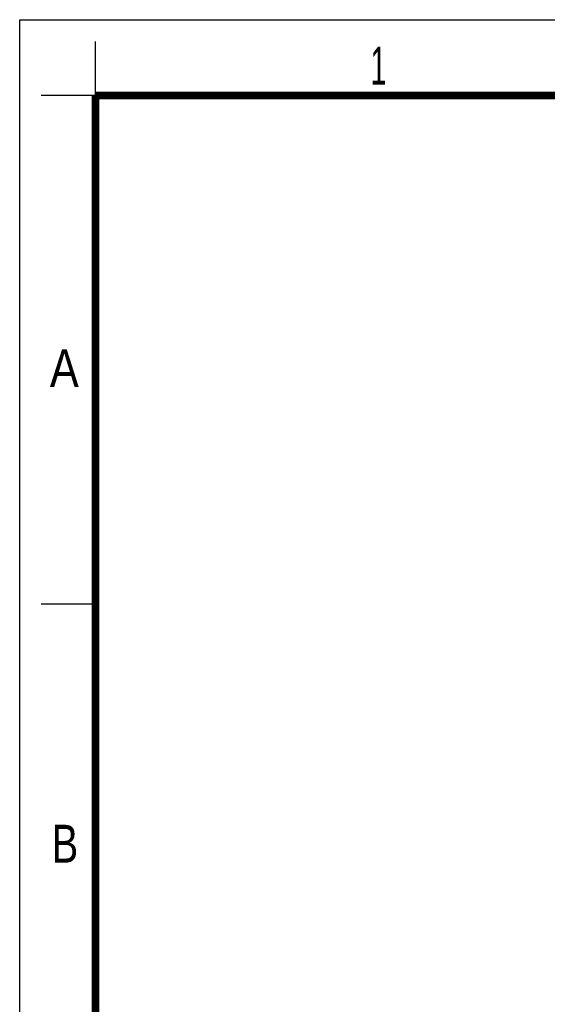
# Model space of a CAD drawing. Header units: millimetres. Extents: x 0 to 210, y 0 to 297.
# Tile 5 of 12: x 0 to 49, y 206 to 297. Entities that reach past the tile are written whole.
import ezdxf

# ---------------------------------------------------------------- set-up
doc = ezdxf.new("R2010")
doc.units = ezdxf.units.MM
doc.header["$LTSCALE"] = 19.36
doc.layers.get('0').update_dxf_attribs({"linetype": 'CONTINUOUS'})
doc.styles.add('TEXTSTYLE_2', font='txt', dxfattribs={"width": 0.75})

msp = doc.modelspace()

# ---------------------------------------------------------------- linework, layer by layer
at = {"color": 2, "linetype": 'Continuous'}
for p, q in [((0, 0), (0, 297)), ((0, 297), (210, 297)), ((7, 290), (7, 295)), ((7, 290), (2, 290)), ((7, 243), (2, 243))]:
    msp.add_line(p, q, dxfattribs=at)
at = {"color": 7, "linetype": 'Continuous', "const_width": 0.7}
for points in [[(7, 7), (7, 290)], [(7, 290), (203, 290)]]:
    msp.add_lwpolyline(points, dxfattribs=at)

# ---------------------------------------------------------------- texts
at = {"color": 5, "linetype": 'Continuous', "style": 'TEXTSTYLE_2'}
for s, width, p in [('1', 0.571429, (32.414, 291)), ('A', 0.857143, (2.787, 263.048)), ('B', 0.785714, (2.959, 219.099))]:
    msp.add_text(s, height=3.5, dxfattribs=dict(at, width=width)).set_placement(p)

doc.saveas('drawing.dxf')
